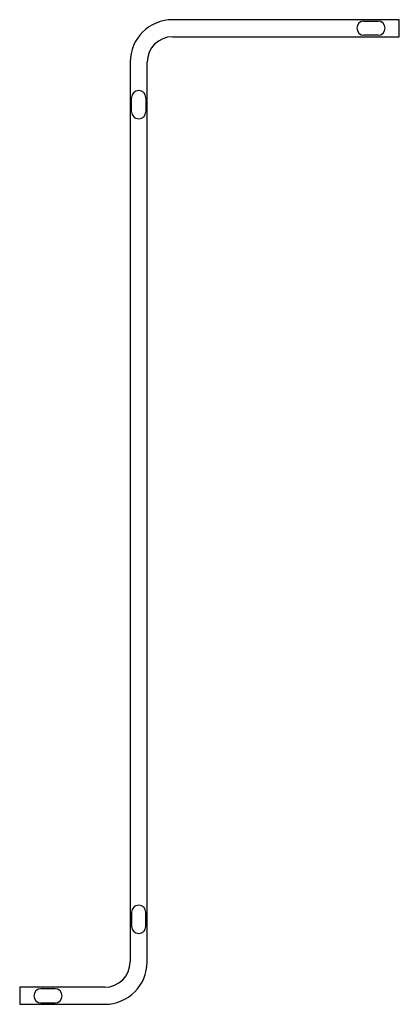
# Model space of a CAD drawing. Header units: millimetres. Extents: x 1 to 199, y 1 to 70.
# Tile 1 of 2: x 1 to 28, y 1 to 70. Entities that reach past the tile are written whole.
import ezdxf

# ---------------------------------------------------------------- set-up
doc = ezdxf.new("R2010")
doc.units = ezdxf.units.MM
doc.header["$MEASUREMENT"] = 0
doc.layers.add('Default', color=7, linetype='Continuous')

msp = doc.modelspace()

# ---------------------------------------------------------------- linework, layer by layer
at = {"layer": 'Default'}
for p, q in [((27.8, 70.5), (11.8, 70.5)), ((27.8, 69.3), (27.8, 70.5)), ((11.8, 69.3), (27.8, 69.3)), ((8.8, 67.5), (8.8, 4)), ((10, 4), (10, 67.5)), ((7, 2.2), (1, 2.2)), ((1, 2.2), (1, 1)), ((1, 1), (7, 1))]:
    msp.add_line(p, q, dxfattribs=at)
for points in [[(25.3, 70.4), (26.3, 70.4)], [(26.3, 69.4), (25.3, 69.4)], [(8.9, 64), (8.9, 65)], [(9.9, 65), (9.9, 64)], [(8.9, 7.5), (8.9, 6.5)], [(9.9, 6.5), (9.9, 7.5)], [(3.5, 2.1), (2.5, 2.1)], [(2.5, 1.1), (3.5, 1.1)]]:
    msp.add_lwpolyline(points, dxfattribs=at)
for centre, radius, start, end in [((11.8, 67.5), 3, 90, 180), ((25.3, 69.9, 71), 0.5, 90, 180), ((26.3, 69.9, 71), 0.5, 0, 90), ((25.3, 69.9, 71), 0.5, 180, 270), ((26.3, 69.9, 71), 0.5, 270, 0), ((11.8, 67.5), 1.8, 90, 180), ((9.4, 65, 71), 0.5, 90, 180), ((9.4, 65, 71), 0.5, 0, 90), ((9.4, 64, 71), 0.5, 180, 270), ((9.4, 64, 71), 0.5, 270, 0), ((9.4, 7.5, 71), 0.5, 90, 180), ((9.4, 7.5, 71), 0.5, 0, 90), ((9.4, 6.5, 71), 0.5, 180, 270), ((9.4, 6.5, 71), 0.5, 270, 0), ((7, 4), 1.8, 270, 0), ((7, 4), 3, 270, 0), ((2.5, 1.6, 71), 0.5, 90, 180), ((3.5, 1.6, 71), 0.5, 0, 90), ((2.5, 1.6, 71), 0.5, 180, 270), ((3.5, 1.6, 71), 0.5, 270, 0)]:
    msp.add_arc(centre, radius, start, end, dxfattribs=at)

doc.saveas('drawing.dxf')
